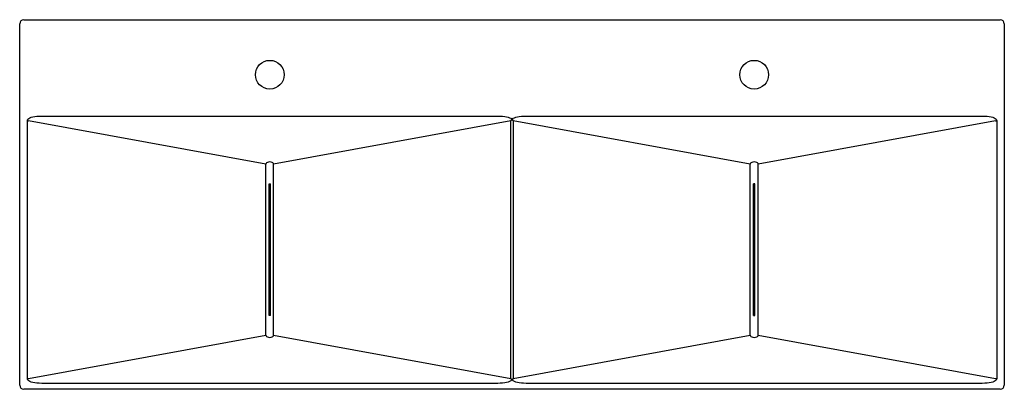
# Model space of a CAD drawing. Header units: millimetres. Extents: x 645.95 to 647.15, y 937.78 to 938.23.
import ezdxf

# ---------------------------------------------------------------- set-up
doc = ezdxf.new("R2010")
doc.units = ezdxf.units.MM
doc.layers.add('SANINDUSA', color=3, linetype='Continuous')

msp = doc.modelspace()

# ---------------------------------------------------------------- linework, layer by layer
at = {"layer": 'SANINDUSA'}
for p, q in [((645.9513, 937.7862), (645.9513, 938.2262)), ((645.9563, 938.2312), (647.1463, 938.2312)), ((647.1513, 938.2262), (647.1513, 937.7862)), ((645.9781, 938.1139), (646.534, 938.1139)), ((646.5686, 938.1139), (647.1245, 938.1139)), ((645.9606, 937.7942), (645.9606, 938.1082)), ((645.9606, 938.1082), (645.962, 938.1082)), ((646.2513, 938.0554), (645.962, 938.1082)), ((646.5499, 938.1081), (646.2608, 938.0554)), ((646.5499, 937.7942), (646.5499, 938.1081)), ((646.55, 938.1087), (646.5513, 938.1093)), ((646.5513, 938.1093), (646.5526, 938.1087)), ((646.8417, 938.0554), (646.5527, 938.1081)), ((646.5527, 938.1081), (646.5527, 937.7942)), ((647.1406, 938.1082), (646.8513, 938.0554)), ((647.1406, 938.1082), (647.142, 938.1082)), ((647.142, 938.1082), (647.142, 937.7942)), ((646.2513, 937.847), (646.2513, 938.0554)), ((646.2608, 937.847), (646.2608, 938.0554)), ((646.8417, 937.847), (646.8417, 938.0554)), ((646.8513, 937.847), (646.8513, 938.0554)), ((646.2553, 937.8712), (646.2553, 938.0312)), ((646.2553, 938.0312), (646.2568, 938.0312)), ((646.2568, 937.8712), (646.2568, 938.0312)), ((646.8457, 937.8712), (646.8457, 938.0312)), ((646.8473, 938.0312), (646.8457, 938.0312)), ((646.8473, 937.8712), (646.8473, 938.0312)), ((646.2568, 937.8712), (646.2553, 937.8712)), ((646.8457, 937.8712), (646.8473, 937.8712)), ((645.962, 937.7942), (646.2513, 937.847)), ((646.2608, 937.847), (646.5499, 937.7942)), ((646.5527, 937.7942), (646.8417, 937.847)), ((646.8513, 937.847), (647.1406, 937.7942)), ((645.9606, 937.7942), (645.962, 937.7942)), ((646.534, 937.7884), (645.9781, 937.7884)), ((646.5513, 937.793), (646.55, 937.7936)), ((646.5526, 937.7936), (646.5513, 937.793)), ((647.1245, 937.7884), (646.5686, 937.7884)), ((647.1406, 937.7942), (647.142, 937.7942)), ((647.1463, 937.7812), (645.9563, 937.7812))]:
    msp.add_line(p, q, dxfattribs=at)
at = {"layer": 'SANINDUSA', "flags": 128}
for points in [[(645.9606, 938.1082), (645.9608, 938.1092), (645.9613, 938.1101), (645.9623, 938.111), (645.9636, 938.1117), (645.9653, 938.1124), (645.9673, 938.1129), (645.9696, 938.1134), (645.9722, 938.1137), (645.975, 938.1139), (645.9781, 938.1139)], [(646.534, 938.1139), (646.537, 938.1139), (646.5398, 938.1137), (646.5424, 938.1134), (646.5447, 938.113), (646.5467, 938.1124), (646.5484, 938.1118), (646.5497, 938.1111), (646.5507, 938.1102), (646.5513, 938.1093)], [(646.5513, 938.1093), (646.5519, 938.1102), (646.5529, 938.1111), (646.5542, 938.1118), (646.5559, 938.1124), (646.5579, 938.113), (646.5602, 938.1134), (646.5627, 938.1137), (646.5655, 938.1139), (646.5686, 938.1139)], [(647.1245, 938.1139), (647.1275, 938.1139), (647.1304, 938.1137), (647.133, 938.1134), (647.1353, 938.1129), (647.1373, 938.1124), (647.139, 938.1117), (647.1403, 938.111), (647.1412, 938.1101), (647.1418, 938.1092), (647.142, 938.1082)], [(646.2561, 938.058), (646.2544, 938.0577), (646.2531, 938.0573), (646.2521, 938.0567), (646.2515, 938.0561), (646.2513, 938.0554)], [(646.2608, 938.0554), (646.2606, 938.0561), (646.26, 938.0567), (646.2591, 938.0573), (646.2577, 938.0577), (646.2561, 938.058)], [(646.8465, 938.058), (646.8448, 938.0577), (646.8435, 938.0573), (646.8425, 938.0567), (646.8419, 938.0561), (646.8417, 938.0554)], [(646.8513, 938.0554), (646.8511, 938.0561), (646.8505, 938.0567), (646.8495, 938.0573), (646.8482, 938.0577), (646.8465, 938.058)], [(646.2513, 937.847), (646.2515, 937.8462), (646.2521, 937.8456), (646.2531, 937.8451), (646.2544, 937.8446), (646.2561, 937.8443)], [(646.2561, 937.8443), (646.2577, 937.8446), (646.2591, 937.8451), (646.26, 937.8456), (646.2606, 937.8462), (646.2608, 937.847)], [(646.8417, 937.847), (646.8419, 937.8462), (646.8425, 937.8456), (646.8435, 937.8451), (646.8448, 937.8446), (646.8465, 937.8443)], [(646.8465, 937.8443), (646.8482, 937.8446), (646.8495, 937.8451), (646.8505, 937.8456), (646.8511, 937.8462), (646.8513, 937.847)], [(645.9781, 937.7884), (645.975, 937.7885), (645.9722, 937.7887), (645.9696, 937.789), (645.9673, 937.7894), (645.9653, 937.7899), (645.9636, 937.7906), (645.9623, 937.7914), (645.9613, 937.7922), (645.9608, 937.7932), (645.9606, 937.7942)], [(646.5513, 937.793), (646.5507, 937.7921), (646.5497, 937.7913), (646.5484, 937.7905), (646.5467, 937.7899), (646.5447, 937.7894), (646.5424, 937.7889), (646.5398, 937.7886), (646.537, 937.7885), (646.534, 937.7884)], [(646.5686, 937.7884), (646.5655, 937.7885), (646.5627, 937.7886), (646.5602, 937.7889), (646.5579, 937.7894), (646.5559, 937.7899), (646.5542, 937.7905), (646.5529, 937.7913), (646.5519, 937.7921), (646.5513, 937.793)], [(647.142, 937.7942), (647.1418, 937.7932), (647.1412, 937.7922), (647.1403, 937.7914), (647.139, 937.7906), (647.1373, 937.7899), (647.1353, 937.7894), (647.133, 937.789), (647.1304, 937.7887), (647.1275, 937.7885), (647.1245, 937.7884)]]:
    msp.add_lwpolyline(points, dxfattribs=at)
at = {"layer": 'SANINDUSA'}
for centre in [(646.2561, 938.1642), (646.8465, 938.1642)]:
    msp.add_circle(centre, 0.0175, dxfattribs=at)
for centre, radius, start, end in [((645.9563, 938.2262), 0.005, 90, 180), ((647.1463, 938.2262), 0.005, 0, 90), ((646.5717, 938.1046), 0.0221, 169.3263, 170.9835), ((646.5309, 938.1047), 0.022, 9.0138, 10.6763), ((646.5716, 937.7977), 0.022, 189.0138, 190.6763), ((646.5309, 937.7977), 0.0221, 349.3263, 350.9835), ((645.9563, 937.7862), 0.005, 180, 270), ((647.1463, 937.7862), 0.005, 270, 0)]:
    msp.add_arc(centre, radius, start, end, dxfattribs=at)

doc.saveas('drawing.dxf')
